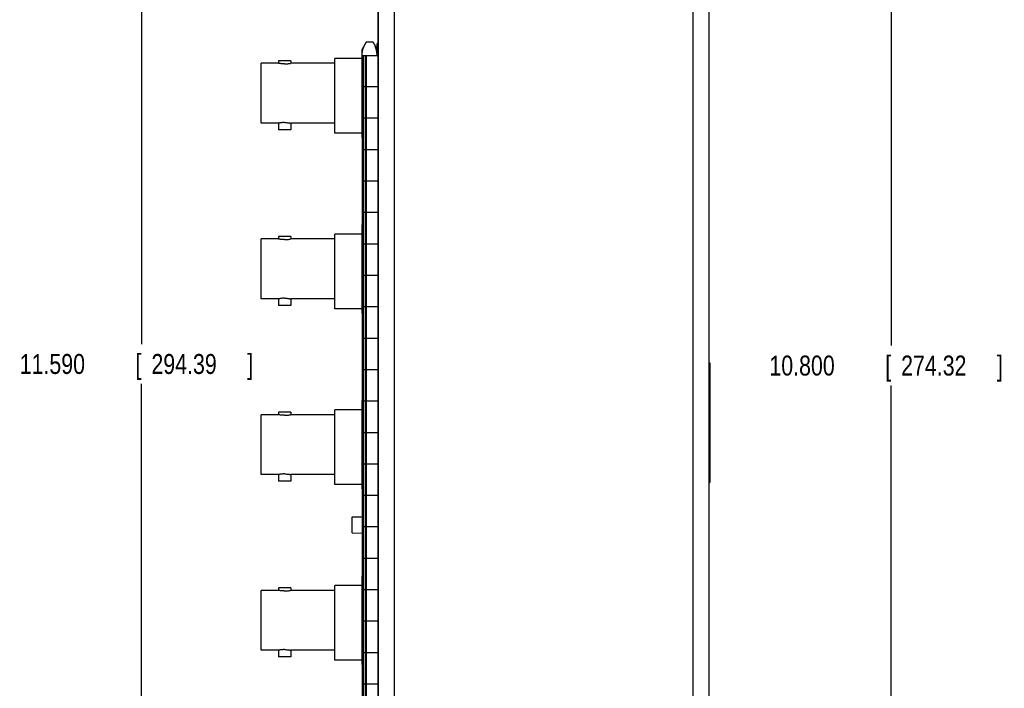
# Model space of a CAD drawing. Header units: inches. Extents: x 0 to 34, y 0 to 22.
# Tile 95 of 98: x 22.1 to 28.3, y 12.1 to 16.3. Entities that reach past the tile are written whole.
import ezdxf

# ---------------------------------------------------------------- set-up
doc = ezdxf.new("R2010")
doc.units = ezdxf.units.IN
doc.header["$LTSCALE"] = 1.87
doc.header["$MEASUREMENT"] = 0
doc.layers.get('0').update_dxf_attribs({"linetype": 'CONTINUOUS'})
doc.layers.add('DATUMCURVES', color=7, linetype='CONTINUOUS')
doc.layers.add('DIMENSIONS', color=7, linetype='CONTINUOUS')
doc.styles.get("Standard").update_dxf_attribs({"font": 'txt', "width": 0.8})
doc.dimstyles.new('DIMSTYLE_1', dxfattribs={"dimtxt": 0.125, "dimasz": 0.18, "dimexe": 0.18, "dimexo": 0.0625, "dimgap": 0.09, "dimtad": 0, "dimtih": 1, "dimtoh": 1, "dimdec": 3, "dimzin": 4, "dimdsep": 46, "dimtxsty": 'STANDARD', "dimblk": '_FILLED', "dimblk1": '_FILLED', "dimblk2": '_FILLED', "dimcen": 0.09, "dimadec": 0, "dimazin": 0, "dimtp": 0.001, "dimtm": 0.001, "dimtfac": 1, "dimtdec": 3, "dimtofl": 0, "dimtmove": 0, "dimatfit": 3, "dimldrblk": '_FILLED', "dimfxl": 1, "dimtolj": 1, "dimtzin": 4, "dimarcsym": 0})

# ---------------------------------------------------------------- blocks, each defined once
blk = doc.blocks.new('_FILLED')
at = {"color": 0, "linetype": 'BYBLOCK'}
blk.add_solid([(0, 0), (-1, 0.174), (-1, -0.174)], dxfattribs=at)
blk = doc.blocks.new('*D1')
at = {"layer": 'DIMENSIONS', "color": 2, "linetype": 'CONTINUOUS'}
for p, q in [((24.3478, 19.5733), (22.7575, 19.5733)), ((22.8825, 19.5733), (22.8825, 14.2713)), ((22.8825, 7.9833), (22.8825, 14.0213)), ((24.3478, 7.9833), (22.7575, 7.9833))]:
    blk.add_line(p, q, dxfattribs=at)
at = {"layer": 'DIMENSIONS', "color": 2, "linetype": 'CONTINUOUS', "xscale": 0.18, "yscale": 0.18, "zscale": 0.18}
for p, rotation in [((22.8825, 19.5733), 90), ((22.8825, 7.9833), 270)]:
    blk.add_blockref('_FILLED', p, dxfattribs=dict(at, rotation=rotation))
at = {"layer": 'DIMENSIONS', "color": 2, "linetype": 'CONTINUOUS', "width": 0.8}
for s, p in [('11.590', (22.12, 14.0838)), ('[', (22.845, 14.0838)), ('294.39', (22.945, 14.0838)), (']', (23.545, 14.0838))]:
    blk.add_text(s, height=0.125, dxfattribs=at).set_placement(p)
blk = doc.blocks.new('*D2')
at = {"layer": 'DIMENSIONS', "color": 2, "linetype": 'CONTINUOUS'}
for p, q in [((26.6728, 19.1783), (27.7025, 19.1783)), ((27.5775, 19.1783), (27.5775, 14.2614)), ((27.5775, 8.3784), (27.5775, 14.0114)), ((26.6728, 8.3784), (27.7025, 8.3784))]:
    blk.add_line(p, q, dxfattribs=at)
at = {"layer": 'DIMENSIONS', "color": 2, "linetype": 'CONTINUOUS', "xscale": 0.18, "yscale": 0.18, "zscale": 0.18}
for p, rotation in [((27.5775, 19.1783), 90), ((27.5775, 8.3784), 270)]:
    blk.add_blockref('_FILLED', p, dxfattribs=dict(at, rotation=rotation))
at = {"layer": 'DIMENSIONS', "color": 2, "linetype": 'CONTINUOUS', "width": 0.8}
for s, p in [('10.800', (26.815, 14.0739)), ('[', (27.54, 14.0739)), ('274.32', (27.64, 14.0739)), (']', (28.24, 14.0739))]:
    blk.add_text(s, height=0.125, dxfattribs=at).set_placement(p)

msp = doc.modelspace()

# ---------------------------------------------------------------- linework, layer by layer
at = {"color": 7, "linetype": 'CONTINUOUS'}
for p, q in [((24.3655, 8.9833), (24.3655, 18.5733)), ((24.3675, 8.9833), (24.3675, 18.5733)), ((24.4675, 8.9833), (24.4675, 18.5733)), ((26.3375, 8.9833), (26.3375, 18.5733)), ((26.4375, 8.9833), (26.4375, 18.5733)), ((24.2898, 16.1618), (24.2645, 16.1178)), ((24.3331, 16.1618), (24.2898, 16.1618)), ((24.3585, 16.1178), (24.3331, 16.1618)), ((24.2645, 15.5648), (24.2645, 16.1178)), ((24.3585, 16.0783), (24.3585, 16.1538)), ((24.3655, 16.1538), (24.3585, 16.1538)), ((23.74, 16.0446), (23.74, 16.0288)), ((23.817, 16.0446), (23.74, 16.0446)), ((23.817, 16.0446), (23.817, 16.0288)), ((24.0925, 15.5913), (24.0925, 16.0593)), ((24.2645, 16.0593), (24.0925, 16.0593)), ((24.2647, 16.0783), (24.2647, 10.0744)), ((24.2647, 16.0783), (24.3655, 16.0783)), ((24.2726, 10.0744), (24.2726, 16.0783)), ((24.2844, 16.0783), (24.2844, 10.0744)), ((24.2923, 10.0744), (24.2923, 16.0783)), ((23.6325, 15.6538), (23.6325, 16.0288)), ((23.74, 16.0288), (23.6325, 16.0288)), ((24.0925, 16.0288), (23.817, 16.0288)), ((24.3655, 15.8815), (24.2647, 15.8815)), ((24.3655, 15.6846), (24.2647, 15.6846)), ((23.74, 15.6538), (23.6325, 15.6538)), ((23.74, 15.6539), (23.74, 15.6121)), ((23.817, 15.6121), (23.74, 15.6121)), ((23.817, 15.6539), (23.817, 15.6121)), ((24.0925, 15.6538), (23.817, 15.6538)), ((24.2645, 15.5913), (24.0925, 15.5913)), ((24.2647, 15.5643), (24.2645, 15.5648)), ((24.3655, 15.4878), (24.2647, 15.4878)), ((24.3655, 15.2909), (24.2647, 15.2909)), ((24.3655, 15.0941), (24.2647, 15.0941)), ((24.2647, 15.0183), (24.2645, 15.0178)), ((24.2645, 14.4648), (24.2645, 15.0178)), ((23.6325, 14.5538), (23.6325, 14.9288)), ((23.74, 14.9288), (23.6325, 14.9288)), ((23.74, 14.9446), (23.74, 14.9288)), ((23.817, 14.9446), (23.74, 14.9446)), ((23.817, 14.9446), (23.817, 14.9288)), ((24.0925, 14.9288), (23.817, 14.9288)), ((24.0925, 14.4913), (24.0925, 14.9593)), ((24.2645, 14.9593), (24.0925, 14.9593)), ((24.3655, 14.8972), (24.2647, 14.8972)), ((24.3655, 14.7004), (24.2647, 14.7004)), ((23.74, 14.5538), (23.6325, 14.5538)), ((23.74, 14.5539), (23.74, 14.5121)), ((23.817, 14.5539), (23.817, 14.5121)), ((24.0925, 14.5538), (23.817, 14.5538)), ((23.817, 14.5121), (23.74, 14.5121)), ((24.2645, 14.4913), (24.0925, 14.4913)), ((24.3655, 14.5035), (24.2647, 14.5035)), ((24.2647, 14.4643), (24.2645, 14.4648)), ((24.3655, 14.3067), (24.2647, 14.3067)), ((26.4375, 14.1533), (26.4425, 14.1533)), ((26.4425, 14.1533), (26.4425, 13.4033)), ((24.3655, 14.1098), (24.2647, 14.1098)), ((24.2647, 13.9183), (24.2645, 13.9178)), ((24.2645, 13.3648), (24.2645, 13.9178)), ((24.3655, 13.913), (24.2647, 13.913)), ((23.6325, 13.4538), (23.6325, 13.8288)), ((23.74, 13.8288), (23.6325, 13.8288)), ((23.74, 13.8446), (23.74, 13.8288)), ((23.817, 13.8446), (23.74, 13.8446)), ((23.817, 13.8446), (23.817, 13.8288)), ((24.0925, 13.8288), (23.817, 13.8288)), ((24.0925, 13.3913), (24.0925, 13.8593)), ((24.2645, 13.8593), (24.0925, 13.8593)), ((24.3655, 13.7161), (24.2647, 13.7161)), ((24.3655, 13.5193), (24.2647, 13.5193)), ((23.74, 13.4538), (23.6325, 13.4538)), ((23.74, 13.4539), (23.74, 13.4121)), ((23.817, 13.4539), (23.817, 13.4121)), ((24.0925, 13.4538), (23.817, 13.4538)), ((23.817, 13.4121), (23.74, 13.4121)), ((24.2645, 13.3913), (24.0925, 13.3913)), ((26.4375, 13.4033), (26.4425, 13.4033)), ((24.2647, 13.3643), (24.2645, 13.3648)), ((24.3655, 13.3224), (24.2647, 13.3224)), ((24.2025, 13.1883), (24.2647, 13.1898)), ((24.2025, 13.0883), (24.2025, 13.1883)), ((24.2025, 13.0883), (24.2647, 13.0869)), ((24.3655, 13.1256), (24.2647, 13.1256)), ((24.3655, 12.9287), (24.2647, 12.9287)), ((24.2647, 12.8183), (24.2645, 12.8178)), ((24.2645, 12.2648), (24.2645, 12.8178)), ((23.6325, 12.3538), (23.6325, 12.7288)), ((23.74, 12.7288), (23.6325, 12.7288)), ((23.74, 12.7446), (23.74, 12.7288)), ((23.817, 12.7446), (23.74, 12.7446)), ((23.817, 12.7446), (23.817, 12.7288)), ((24.0925, 12.7288), (23.817, 12.7288)), ((24.0925, 12.2913), (24.0925, 12.7593)), ((24.2645, 12.7593), (24.0925, 12.7593)), ((24.3655, 12.7319), (24.2647, 12.7319)), ((24.3655, 12.535), (24.2647, 12.535)), ((23.74, 12.3538), (23.6325, 12.3538)), ((23.74, 12.3539), (23.74, 12.3121)), ((23.817, 12.3539), (23.817, 12.3121)), ((24.0925, 12.3538), (23.817, 12.3538)), ((24.3655, 12.3382), (24.2647, 12.3382)), ((23.817, 12.3121), (23.74, 12.3121)), ((24.2645, 12.2913), (24.0925, 12.2913)), ((24.2647, 12.2643), (24.2645, 12.2648)), ((24.3655, 12.1413), (24.2647, 12.1413))]:
    msp.add_line(p, q, dxfattribs=at)
for points, knots in [([(24.2654, 16.0913), (24.2656, 16.0935), (24.2664, 16.1011), (24.269, 16.1142), (24.2743, 16.1302), (24.2812, 16.1461), (24.2868, 16.1565), (24.2898, 16.1618)], [0, 0, 0, 0, 0.087873, 0.306381, 0.529731, 0.759843, 1, 1, 1, 1]), ([(24.3571, 16.0957), (24.357, 16.0964), (24.3562, 16.1026), (24.3539, 16.1142), (24.3487, 16.1302), (24.3417, 16.1461), (24.3361, 16.1565), (24.3331, 16.1618)], [0, 0, 0, 0, 0.029962, 0.262343, 0.499873, 0.744595, 1, 1, 1, 1]), ([(24.2651, 16.0784), (24.2651, 16.0795), (24.265, 16.0838), (24.2652, 16.0881), (24.2654, 16.0913)], [0, 0, 0, 0, 0.254868, 1, 1, 1, 1]), ([(24.3578, 16.0783), (24.3579, 16.0794), (24.3579, 16.0838), (24.3578, 16.0881), (24.3575, 16.0913)], [0, 0, 0, 0, 0.256861, 1, 1, 1, 1]), ([(23.7785, 16.0248), (23.7754, 16.0248), (23.7695, 16.025), (23.7609, 16.0256), (23.7536, 16.0265), (23.7471, 16.0275), (23.7438, 16.0281), (23.7402, 16.0288), (23.7402, 16.0288)], [0, 0, 0, 0, 0.237549, 0.464616, 0.664888, 0.827622, 0.941018, 1, 1, 1, 1]), ([(23.7785, 16.0248), (23.7815, 16.0248), (23.7875, 16.025), (23.796, 16.0256), (23.8034, 16.0265), (23.8099, 16.0275), (23.8131, 16.0281), (23.8167, 16.0288), (23.8167, 16.0288)], [0, 0, 0, 0, 0.237549, 0.464616, 0.664888, 0.827622, 0.941018, 1, 1, 1, 1]), ([(23.7785, 15.6578), (23.7754, 15.6578), (23.7695, 15.6577), (23.7609, 15.657), (23.7536, 15.6562), (23.7471, 15.6552), (23.7438, 15.6546), (23.7402, 15.6539), (23.7402, 15.6539)], [0, 0, 0, 0, 0.237311, 0.46457, 0.664765, 0.827708, 0.941024, 1, 1, 1, 1]), ([(23.7785, 15.6578), (23.7815, 15.6578), (23.7875, 15.6577), (23.796, 15.657), (23.8034, 15.6562), (23.8099, 15.6552), (23.8131, 15.6546), (23.8167, 15.6539), (23.8167, 15.6539)], [0, 0, 0, 0, 0.237311, 0.46457, 0.664765, 0.827708, 0.941024, 1, 1, 1, 1]), ([(23.7785, 14.9248), (23.7754, 14.9248), (23.7695, 14.925), (23.7609, 14.9256), (23.7536, 14.9265), (23.7471, 14.9275), (23.7438, 14.9281), (23.7402, 14.9288), (23.7402, 14.9288)], [0, 0, 0, 0, 0.237549, 0.464616, 0.664888, 0.827622, 0.941018, 1, 1, 1, 1]), ([(23.7785, 14.9248), (23.7815, 14.9248), (23.7875, 14.925), (23.796, 14.9256), (23.8034, 14.9265), (23.8099, 14.9275), (23.8131, 14.9281), (23.8167, 14.9288), (23.8167, 14.9288)], [0, 0, 0, 0, 0.237549, 0.464616, 0.664888, 0.827622, 0.941018, 1, 1, 1, 1]), ([(23.7785, 14.5578), (23.7754, 14.5578), (23.7695, 14.5577), (23.7609, 14.557), (23.7536, 14.5562), (23.7471, 14.5552), (23.7438, 14.5546), (23.7402, 14.5539), (23.7402, 14.5539)], [0, 0, 0, 0, 0.237311, 0.46457, 0.664765, 0.827708, 0.941024, 1, 1, 1, 1]), ([(23.7785, 14.5578), (23.7815, 14.5578), (23.7875, 14.5577), (23.796, 14.557), (23.8034, 14.5562), (23.8099, 14.5552), (23.8131, 14.5546), (23.8167, 14.5539), (23.8167, 14.5539)], [0, 0, 0, 0, 0.237311, 0.46457, 0.664765, 0.827708, 0.941024, 1, 1, 1, 1]), ([(23.7785, 13.8248), (23.7754, 13.8248), (23.7695, 13.825), (23.7609, 13.8256), (23.7536, 13.8265), (23.7471, 13.8275), (23.7438, 13.8281), (23.7402, 13.8288), (23.7402, 13.8288)], [0, 0, 0, 0, 0.237549, 0.464616, 0.664888, 0.827622, 0.941018, 1, 1, 1, 1]), ([(23.7785, 13.8248), (23.7815, 13.8248), (23.7875, 13.825), (23.796, 13.8256), (23.8034, 13.8265), (23.8099, 13.8275), (23.8131, 13.8281), (23.8167, 13.8288), (23.8167, 13.8288)], [0, 0, 0, 0, 0.237549, 0.464616, 0.664888, 0.827622, 0.941018, 1, 1, 1, 1]), ([(23.7785, 13.4578), (23.7754, 13.4578), (23.7695, 13.4577), (23.7609, 13.457), (23.7536, 13.4562), (23.7471, 13.4552), (23.7438, 13.4546), (23.7402, 13.4539), (23.7402, 13.4539)], [0, 0, 0, 0, 0.237311, 0.46457, 0.664765, 0.827708, 0.941024, 1, 1, 1, 1]), ([(23.7785, 13.4578), (23.7815, 13.4578), (23.7875, 13.4577), (23.796, 13.457), (23.8034, 13.4562), (23.8099, 13.4552), (23.8131, 13.4546), (23.8167, 13.4539), (23.8167, 13.4539)], [0, 0, 0, 0, 0.237311, 0.46457, 0.664765, 0.827708, 0.941024, 1, 1, 1, 1]), ([(23.7785, 12.7248), (23.7754, 12.7248), (23.7695, 12.725), (23.7609, 12.7256), (23.7536, 12.7265), (23.7471, 12.7275), (23.7438, 12.7281), (23.7402, 12.7288), (23.7402, 12.7288)], [0, 0, 0, 0, 0.237549, 0.464616, 0.664888, 0.827622, 0.941018, 1, 1, 1, 1]), ([(23.7785, 12.7248), (23.7815, 12.7248), (23.7875, 12.725), (23.796, 12.7256), (23.8034, 12.7265), (23.8099, 12.7275), (23.8131, 12.7281), (23.8167, 12.7288), (23.8167, 12.7288)], [0, 0, 0, 0, 0.237549, 0.464616, 0.664888, 0.827622, 0.941018, 1, 1, 1, 1]), ([(23.7785, 12.3578), (23.7754, 12.3578), (23.7695, 12.3577), (23.7609, 12.357), (23.7536, 12.3562), (23.7471, 12.3552), (23.7438, 12.3546), (23.7402, 12.3539), (23.7402, 12.3539)], [0, 0, 0, 0, 0.237311, 0.46457, 0.664765, 0.827708, 0.941024, 1, 1, 1, 1]), ([(23.7785, 12.3578), (23.7815, 12.3578), (23.7875, 12.3577), (23.796, 12.357), (23.8034, 12.3562), (23.8099, 12.3552), (23.8131, 12.3546), (23.8167, 12.3539), (23.8167, 12.3539)], [0, 0, 0, 0, 0.237311, 0.46457, 0.664765, 0.827708, 0.941024, 1, 1, 1, 1])]:
    msp.add_open_spline(points, degree=3, knots=knots, dxfattribs=at)
msp.add_open_spline([(24.3575, 16.0913), (24.3574, 16.0928), (24.3572, 16.0943), (24.3571, 16.0957)], degree=3, dxfattribs=at)
at = {"layer": 'DATUMCURVES', "color": 40, "linetype": 'CONTINUOUS'}
msp.add_open_spline([(26.4425, 13.4034, 1.9049), (26.4425, 13.4424, 1.9049), (26.4425, 13.6924, 1.9049), (26.4425, 13.9424, 1.9049), (26.4425, 14.1534, 1.9049)], degree=3, knots=[0, 0, 0, 0, 0.15625, 1, 1, 1, 1], dxfattribs=at)

# ---------------------------------------------------------------- dimensions: what is measured, and where the dimension line sits
at = {"layer": 'DIMENSIONS', "color": 2, "linetype": 'CONTINUOUS'}
for base, p1, p2, picture, middle in [((22.8825, 7.9833), (24.3478, 19.5733), (24.3478, 7.9833), '*D1', (22.8825, 14.1463)), ((27.5775, 8.3784), (26.6728, 19.1783), (26.6728, 8.3784), '*D2', (27.5775, 14.1364))]:
    dim = msp.add_linear_dim(base=base, p1=p1, p2=p2, angle=270, dimstyle='DIMSTYLE_1', dxfattribs=at)
    dim.commit()
    dim.dimension.update_dxf_attribs({"geometry": picture, "text_midpoint": middle, "dimtype": 160})

doc.saveas('drawing.dxf')
